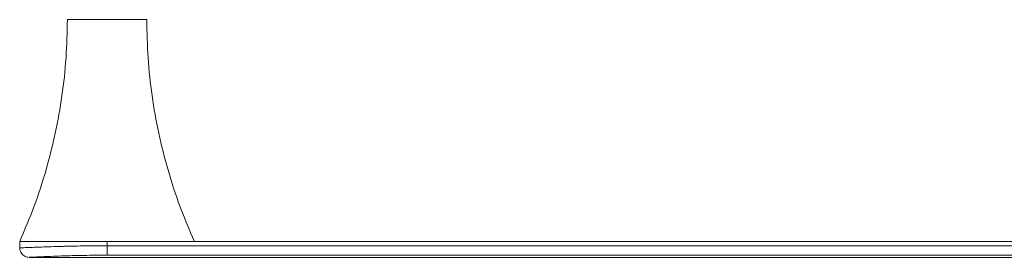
# Model space of a CAD drawing. Header units: millimetres. Extents: x -880 to 393, y -18 to 517.
# Tile 1 of 6: x -880 to -570, y 80 to 155. Entities that reach past the tile are written whole.
import ezdxf

# ---------------------------------------------------------------- set-up
doc = ezdxf.new("R2010")
doc.units = ezdxf.units.MM

msp = doc.modelspace()

# ---------------------------------------------------------------- linework, layer by layer
at = {"color": 7, "linetype": 'Continuous', "lineweight": 15}
for p, q in [((-840.462, 155.206), (-852.962, 155.206)), ((-880.462, 85.206), (-880.462, 83.206)), ((-852.962, 85.206), (-880.462, 85.206)), ((-852.962, 83.862), (-852.962, 85.206)), ((-307.962, 85.206), (-852.962, 85.206)), ((-852.962, 83.862), (-852.962, 80.88)), ((-852.962, 83.862), (-307.962, 83.862)), ((-307.962, 80.88), (-852.962, 80.88)), ((-877.451, 80.206), (-283.473, 80.206))]:
    msp.add_line(p, q, dxfattribs=at)
for points, knots in [([(-865.462, 155.206), (-865.544, 151.19), (-865.707, 143.17), (-867.025, 131.21), (-869.112, 119.38), (-872.055, 107.735), (-875.754, 96.284), (-878.892, 88.902), (-880.462, 85.206)], [0, 0, 0, 0, 0.1670068, 0.3336042, 0.5, 0.6663958, 0.8329932, 1, 1, 1, 1]), ([(-852.962, 155.206), (-853.501, 155.206), (-854.579, 155.206), (-856.128, 155.206), (-857.564, 155.206), (-859.298, 155.206), (-861.113, 155.206), (-862.504, 155.206), (-863.398, 155.206), (-863.965, 155.206), (-864.436, 155.206), (-864.815, 155.206), (-865.106, 155.206), (-865.312, 155.206), (-865.435, 155.206), (-865.462, 155.206), (-865.462, 155.206)], [0, 0, 0, 0, 0.01562505, 0.0312501, 0.04687514, 0.06250019, 0.09375029, 0.12500038, 0.14062543, 0.15625048, 0.17187553, 0.18750057, 0.20312562, 0.21875067, 0.23437572, 0.25000074, 0.25000074, 0.25000074, 0.25000074]), ([(-825.462, 85.206), (-827.033, 88.902), (-830.17, 96.284), (-833.869, 107.735), (-836.813, 119.38), (-838.9, 131.21), (-840.217, 143.17), (-840.381, 151.19), (-840.462, 155.206)], [0, 0, 0, 0, 0.1670068, 0.3336042, 0.5, 0.6663958, 0.8329932, 1, 1, 1, 1]), ([(-835.893, 85.206), (-836.486, 85.206), (-838.575, 85.206), (-842.519, 85.206), (-847.631, 85.206), (-852.963, 85.206), (-858.289, 85.206), (-863.417, 85.206), (-868.155, 85.206), (-872.326, 85.206), (-875.791, 85.206), (-878.387, 85.206), (-880.125, 85.206), (-880.353, 85.206), (-880.462, 85.206)], [0, 0, 0, 0, 0.0380453, 0.1340833, 0.2354857, 0.339676, 0.4438664, 0.5452687, 0.6413067, 0.7298475, 0.8094819, 0.8798936, 0.942333, 1, 1, 1, 1]), ([(-880.428, 83.207), (-880.431, 83.017), (-880.439, 82.528), (-880.161, 81.822), (-879.721, 81.188), (-879.219, 80.748), (-878.721, 80.464), (-878.267, 80.308), (-877.975, 80.241), (-877.839, 80.23), (-877.83, 80.229)], [0, 0, 0, 0, 0.1304792, 0.3364964, 0.5106364, 0.6623913, 0.7939992, 0.9050884, 0.9938867, 1, 1, 1, 1]), ([(-852.962, 80.88), (-855.423, 80.88), (-857.855, 80.858), (-861.458, 80.796), (-862.652, 80.77), (-865.022, 80.71), (-866.202, 80.675), (-868.492, 80.599), (-869.606, 80.558), (-871.218, 80.493), (-871.746, 80.471), (-872.776, 80.426), (-873.279, 80.404), (-874.231, 80.361), (-874.684, 80.339), (-875.318, 80.309), (-875.522, 80.3), (-875.911, 80.281), (-876.095, 80.272), (-876.606, 80.247), (-876.894, 80.233), (-877.317, 80.213), (-877.441, 80.207), (-877.46, 80.206)], [0, 0, 0, 0, 0.25, 0.25, 0.375, 0.375, 0.5, 0.5, 0.625, 0.625, 0.6875, 0.6875, 0.75, 0.75, 0.8125, 0.8125, 0.84375, 0.84375, 0.875, 0.875, 0.9375, 0.9375, 1, 1, 1, 1])]:
    msp.add_open_spline(points, degree=3, knots=knots, dxfattribs=at)
at = {"color": 8, "linetype": 'Continuous', "lineweight": 15}
msp.add_open_spline([(-880.444, 83.206), (-880.45, 83.206), (-880.487, 83.205), (-880.323, 83.21), (-879.924, 83.222), (-879.21, 83.246), (-878.305, 83.278), (-877.07, 83.323), (-875.778, 83.372), (-873.777, 83.446), (-871.34, 83.534), (-868.608, 83.621), (-865.849, 83.697), (-863.086, 83.762), (-859.748, 83.819), (-856.366, 83.855), (-854.098, 83.86), (-852.962, 83.862)], degree=3, knots=[0, 0, 0, 0, 0.007316, 0.0479329, 0.0891042, 0.13981, 0.1911953, 0.2286, 0.3041453, 0.3422303, 0.4455686, 0.5497753, 0.6021203, 0.70114, 0.8004869, 0.900117, 1, 1, 1, 1], dxfattribs=at)

doc.saveas('drawing.dxf')
